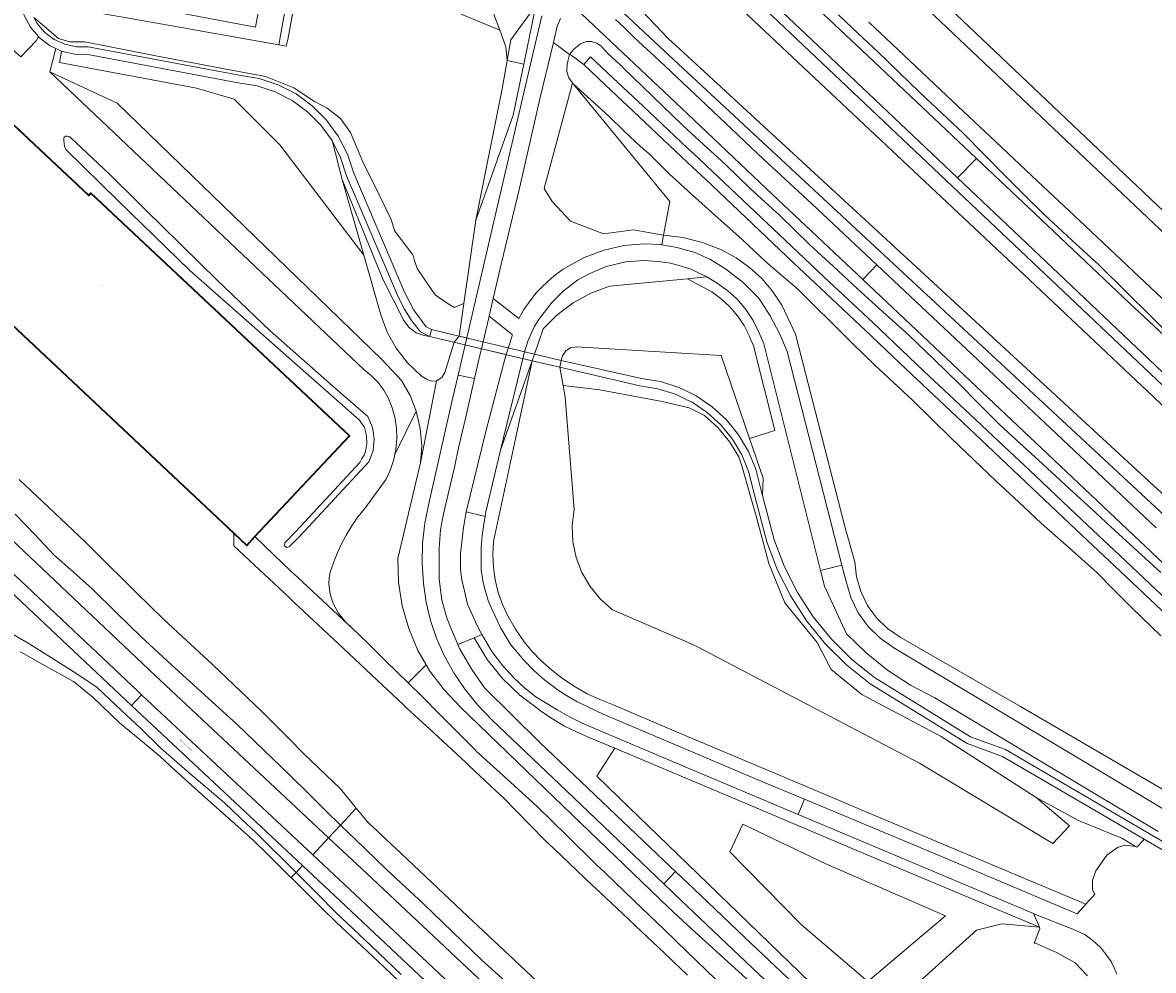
# Model space of a CAD drawing. Header units: metres. Extents: x 73718 to 76933, y 443658 to 446696.
# Tile 153 of 161: x 76283 to 76556, y 445458 to 445687. Entities that reach past the tile are written whole.
import ezdxf
from ezdxf.enums import TextEntityAlignment as Align

# ---------------------------------------------------------------- set-up
doc = ezdxf.new("R2010")
doc.units = ezdxf.units.M
for name, color, linetype, lineweight in [('B-WE-GR-BEPLANTING_CULTUUR_BOSPLANTSOEN-GV', 90, 'Continuous', 18), ('B-WE-KW-KUNSTWERK_DEK-GV', 170, 'Continuous', 18), ('B-WE-OG-BEBOUWING-GV', 7, 'Continuous', 35), ('B-WE-OG-BEBOUWING-T18', 10, 'Continuous', 18), ('B-WE-OG-BEBOUWING_LUIFEL-GV', 7, 'Continuous', 18), ('B-WE-OG-TERREIN_ERF-GV', 7, 'Continuous', 18), ('B-WE-OG-TERREIN_OEVER-GV', 7, 'Continuous', 18), ('B-WE-OG-TOPOGRAFIE-T18', 10, 'Continuous', 18), ('B-WE-OG-WATER-GV', 130, 'Continuous', 18), ('B-WE-OG-WATER_SLOOT-GV', 120, 'Continuous', 18), ('B-WE-OG-WEG-GV', 7, 'Continuous', 18), ('B-WE-VH-GESLOTENVERHARDING_ASFALT-GV', 10, 'Continuous', 18), ('B-WE-VH-ONVERHARD_ZAND-GV', 210, 'Continuous', 18)]:
    doc.layers.add(name, color=color, linetype=linetype, lineweight=lineweight)
doc.styles.add('NLCS-ISO-M200-T18', font='NLCS-ISO.ttf', dxfattribs={"height": 0.36})

msp = doc.modelspace()

# ---------------------------------------------------------------- linework, layer by layer
at = {"layer": 'B-WE-GR-BEPLANTING_CULTUUR_BOSPLANTSOEN-GV', "flags": 128}
for points in [[(76285.202, 445688.516), (76287.678, 445686.418), (76291.208, 445683.425), (76293.882, 445682.605), (76297.571, 445682.575), (76314.681, 445679.237), (76334.294, 445675.481), (76341.18, 445674.229), (76348.065, 445671.517), (76353.073, 445668.178), (76356.096, 445666.593), (76359.349, 445664.041), (76361.743, 445660.671), (76364.733, 445653.57), (76368.678, 445645.603), (76371.536, 445639.831), (76372.447, 445636.853), (76376.809, 445631.159), (76377.35, 445629.482), (76377.89, 445627.805), (76379.571, 445625.348), (76382.209, 445621.492), (76385.333, 445619.304), (76386.895, 445618.436), (76388.123, 445618.931), (76389.174, 445619.355), (76392.056, 445639.536), (76398.41, 445671.223), (76399.643, 445678.055), (76399.348, 445681.374), (76397.854, 445685.418), (76360.584, 445700.937)], [(76347.857, 445689.67), (76346.605, 445683.201), (76346.187, 445681.532), (76344.41, 445681.882), (76316.347, 445686.862), (76294.346, 445690.741)], [(76557.628, 445539.032), (76550.456, 445546), (76546.319, 445550.164), (76542.141, 445554.369), (76535.452, 445560.306), (76528.696, 445566.302), (76523.297, 445571.352), (76517.844, 445576.452), (76512.418, 445581.61), (76506.937, 445586.819), (76502.317, 445591.385), (76497.65, 445595.998), (76493.057, 445600.269), (76488.417, 445604.583), (76483.233, 445609.659), (76477.997, 445614.787), (76473.914, 445618.816), (76469.789, 445622.886), (76466.002, 445626.163), (76462.177, 445629.474), (76456.453, 445634.819), (76449.758, 445640.758), (76444.359, 445645.647), (76443.224, 445646.675), (76438.905, 445650.585), (76433.938, 445655.499), (76431.832, 445657.334), (76428.027, 445660.948), (76424.183, 445664.598), (76419.916, 445668.515), (76415.607, 445672.472), (76438.958, 445644.035), (76437.457, 445635.904), (76442.13, 445635.313), (76446.88, 445634.106), (76451.447, 445632.325), (76454.974, 445630.419), (76458.239, 445628.095), (76461.196, 445625.387), (76463.795, 445622.334), (76465.999, 445618.988), (76469.348, 445611.967), (76481.331, 445565.178), (76483.644, 445556.974), (76484.083, 445553.293), (76485.135, 445549.738), (76486.771, 445546.411), (76488.944, 445543.406), (76491.592, 445540.811), (76494.638, 445538.697), (76523.712, 445522.003), (76565.25, 445497.784)], [(76270.535, 445571.055), (76314.565, 445529.505), (76346.066, 445500), (76356.473, 445490.251), (76359.354, 445493.325), (76355.885, 445496.675), (76351.578, 445500.947), (76347.227, 445505.262), (76347.102, 445505.386), (76340.727, 445511.511), (76334.288, 445517.697), (76329.13, 445522.389), (76323.921, 445527.128), (76317.546, 445532.965), (76311.107, 445538.862), (76305.233, 445544.593), (76299.3, 445550.381), (76294.716, 445554.499), (76290.085, 445558.659), (76285.43, 445563.53), (76280.727, 445568.451)], [(76399.108, 445455.687), (76393.464, 445460.752), (76386.444, 445467.521), (76379.354, 445474.358), (76374.985, 445478.405), (76370.571, 445482.493), (76370.272, 445482.782), (76363.078, 445489.728), (76359.354, 445493.325), (76356.473, 445490.251), (76365.71, 445481.599), (76423.576, 445427.277)]]:
    msp.add_lwpolyline(points, dxfattribs=at)
for points in [[(76234.748, 445684.033), (76236.587, 445680.647), (76243.224, 445683.429), (76254.795, 445686.639), (76257.512, 445683.931), (76258.292, 445683.199), (76267.935, 445691.347), (76282.104, 445678.943), (76285.807, 445682.87), (76286.16, 445683.542), (76286.328, 445683.86), (76284.416, 445686.114), (76282.902, 445688.942), (76282.017, 445692.026), (76281.732, 445696.657), (76280.156, 445696.978), (76274.887, 445697.602), (76271.216, 445697.516), (76267.855, 445697.339), (76265.398, 445696.972), (76262.634, 445696.259), (76253.073, 445692.163), (76245.403, 445688.335), (76243.224, 445687.455)], [(76364.981, 445631.023), (76344.666, 445657.738), (76333.638, 445668.767), (76324.563, 445671.419), (76291.432, 445677.604), (76291.932, 445680.336), (76290.519, 445681.008), (76289.106, 445675.38), (76305.339, 445667.782), (76369.353, 445605.867), (76374.081, 445600.723), (76376.17, 445597.107), (76377.664, 445593.319), (76378.644, 445589.154), (76378.975, 445584.992), (76378.687, 445580.826), (76382.513, 445600.71), (76381.376, 445600.583), (76380.096, 445601.058), (76378.82, 445601.909), (76375.559, 445604.992), (76372.807, 445608.537), (76370.628, 445612.459), (76369.073, 445616.668)], [(76403.643, 445677.227), (76399.643, 445678.055), (76398.41, 445671.223), (76392.056, 445639.536), (76401.092, 445664.909)], [(76415.607, 445672.472), (76415.436, 445672.695), (76414.855, 445670.521), (76408.543, 445647.133), (76410.504, 445643.995), (76414.971, 445639.249), (76422.929, 445636.177), (76430.189, 445637.154), (76437.457, 445635.904), (76438.958, 445644.035)], [(76412.677, 445605.621), (76413.05, 445606.691), (76413.789, 445607.896), (76414.965, 445608.68), (76416.361, 445608.901), (76443.224, 445607.312), (76451.343, 445606.832), (76458.23, 445586.735), (76464.343, 445588.639), (76459.276, 445608.831), (76459.232, 445608.939), (76458.251, 445611.318), (76458.211, 445611.417), (76458.176, 445611.486), (76456.909, 445614.017), (76455.336, 445616.394), (76453.604, 445618.429), (76453.491, 445618.561), (76453.392, 445618.652), (76451.396, 445620.489), (76449.082, 445622.15), (76443.235, 445625.361), (76443.224, 445625.36), (76424.342, 445623.553), (76419.84, 445621.826), (76415.619, 445619.498), (76411.757, 445616.612), (76408.327, 445613.223), (76406.202, 445607.158)], [(76461.364, 445572.97), (76461.524, 445577.121), (76458.23, 445586.735), (76451.343, 445606.832), (76443.224, 445607.312), (76416.361, 445608.901), (76414.965, 445608.68), (76413.789, 445607.896), (76413.05, 445606.691), (76412.677, 445605.621), (76432.085, 445601.234), (76436.692, 445600.49), (76441.143, 445599.086), (76443.224, 445598.077), (76445.343, 445597.05), (76449.203, 445594.426), (76452.642, 445591.269), (76455.586, 445587.647), (76457.973, 445583.637), (76459.753, 445579.322), (76460.888, 445574.794)], [(76527.524, 445500), (76535.55, 445493.168), (76531.54, 445488.873), (76513.099, 445500), (76499.32, 445508.313), (76445.521, 445536.507), (76443.224, 445537.506), (76425.12, 445545.38), (76422.168, 445547.943), (76419.673, 445550.953), (76417.701, 445554.33), (76416.306, 445557.982), (76415.523, 445561.813), (76415.376, 445565.72), (76415.866, 445569.599), (76413.645, 445596.746), (76413.143, 445599.538), (76412.346, 445603.968), (76405.638, 445605.552), (76401.659, 445586.698), (76396.355, 445561.883), (76396.174, 445558.818), (76396.3, 445555.684), (76396.734, 445552.576), (76397.472, 445549.528), (76398.473, 445546.662), (76399.757, 445543.901), (76401.633, 445540.662), (76403.773, 445537.58), (76405.681, 445535.26), (76407.779, 445533.1), (76410.438, 445530.747), (76412.314, 445529.309), (76413.264, 445528.581), (76416.064, 445526.729), (76418.989, 445525.081), (76422.022, 445523.639), (76425.261, 445522.371), (76443.224, 445514.771), (76472.691, 445502.302), (76488.235, 445495.726), (76539.502, 445474.199), (76541.663, 445476.609), (76541.162, 445477.649), (76541.162, 445479.953), (76541.93, 445482.256), (76544.609, 445486.057), (76547.2, 445487.947), (76548.937, 445488.496), (76551.529, 445488.112), (76548.403, 445490.064), (76537.766, 445494.465)], [(76413.645, 445596.746), (76415.866, 445569.599), (76415.376, 445565.72), (76415.523, 445561.813), (76416.306, 445557.982), (76417.701, 445554.33), (76419.673, 445550.953), (76422.168, 445547.943), (76425.12, 445545.38), (76443.224, 445537.506), (76445.521, 445536.507), (76499.32, 445508.313), (76513.099, 445500), (76531.54, 445488.873), (76535.55, 445493.168), (76527.524, 445500), (76504.563, 445514.7), (76485.394, 445524.855), (76477.947, 445530.947), (76474.563, 445537.467), (76466.76, 445547.052), (76462.912, 445556.529), (76460.008, 445567.378), (76456.356, 445580.152), (76455.608, 445582.289), (76453.47, 445585.888), (76450.548, 445589.415), (76447.306, 445592.266), (76443.636, 445594.118), (76437.08, 445595.686), (76422.009, 445598.501), (76413.143, 445599.538)], [(76362.436, 445540.654), (76363.576, 445539.594), (76366.51, 445536.723), (76370.262, 445533.052), (76375.717, 445527.713), (76380.069, 445532.065), (76378.071, 445535.532), (76375.837, 445540.821), (76374.268, 445546.343), (76373.389, 445552.017), (76373.213, 445557.755), (76378.687, 445580.826), (76378.975, 445584.992), (76378.644, 445589.154), (76377.664, 445593.319), (76372.483, 445582.91), (76372.232, 445581.653), (76371.447, 445579.214), (76370.391, 445576.88), (76365.241, 445569.797), (76363.57, 445567.782), (76362.046, 445565.653), (76360.676, 445563.422), (76359.47, 445561.098), (76358.051, 445557.817), (76356.87, 445554.444), (76356.567, 445553.037), (76356.519, 445551.599), (76356.88, 445549.109), (76357.679, 445546.722), (76358.887, 445544.514), (76360.467, 445542.554)], [(76528.305, 445468.618), (76484.76, 445486.934), (76459.269, 445497.697), (76443.224, 445504.471), (76425.684, 445511.876), (76421.339, 445505.14), (76426.649, 445500), (76443.224, 445483.957), (76482.782, 445445.667), (76492.611, 445441.037), (76494.37, 445447.089), (76499.903, 445455.987), (76513.124, 445467.917), (76519.24, 445469.501)], [(76476.82, 445483.856), (76456.577, 445493.559), (76453.449, 445486.843), (76470.711, 445469.282), (76486.794, 445455.515), (76505.616, 445471.37)], [(76476.82, 445483.856), (76505.616, 445471.37), (76486.794, 445455.515), (76470.711, 445469.282), (76453.449, 445486.843), (76456.577, 445493.559)]]:
    msp.add_lwpolyline(points, close=True, dxfattribs=at)
at = {"layer": 'B-WE-KW-KUNSTWERK_DEK-GV', "flags": 128}
msp.add_lwpolyline([(76380.974, 445611.375), (76393.823, 445608.341), (76399.52, 445606.996), (76405.638, 445605.552), (76412.346, 445603.968), (76412.677, 445605.621), (76406.202, 445607.158), (76404.211, 445607.631), (76388.048, 445611.469), (76387.297, 445611.647), (76381.32, 445613.066)], close=True, dxfattribs=at)
at = {"layer": 'B-WE-OG-BEBOUWING-GV', "flags": 128}
msp.add_lwpolyline([(76237.218, 445662.298), (76257.293, 445643.465), (76258.367, 445644.61), (76279.268, 445625.003), (76274.174, 445619.572), (76275.795, 445618.051), (76333.577, 445563.845), (76336.694, 445560.921), (76338.675, 445563.033), (76361.541, 445587.407), (76299.02, 445646.058), (76298.488, 445645.491), (76277.587, 445665.098), (76273.057, 445669.348), (76258.292, 445683.199), (76257.512, 445683.931), (76252.171, 445678.238), (76247.217, 445672.957)], close=True, dxfattribs=at)
at = {"layer": 'B-WE-OG-BEBOUWING_LUIFEL-GV', "flags": 128}
msp.add_lwpolyline([(76344.131, 445714.625), (76300.94, 445722.78), (76295.569, 445694.335), (76338.76, 445686.18)], close=True, dxfattribs=at)
at = {"layer": 'B-WE-OG-TERREIN_ERF-GV', "flags": 128}
msp.add_lwpolyline([(76293.837, 445715.894), (76293.51, 445713.59), (76292.013, 445705.937), (76289.886, 445695.065), (76290.027, 445694.675), (76290.935, 445694.491), (76293.782, 445693.913), (76293.178, 445690.936), (76294.346, 445690.741), (76316.347, 445686.862), (76344.41, 445681.882), (76347.573, 445699.527), (76351.504, 445721.08), (76318.997, 445726.83), (76297.461, 445730.782), (76295.985, 445730.888), (76295.777, 445730.441), (76294.002, 445723.988), (76294.203, 445723.95), (76294.765, 445723.843), (76293.569, 445715.933)], close=True, dxfattribs=at)
at = {"layer": 'B-WE-OG-TERREIN_OEVER-GV', "flags": 128}
for points in [[(76479.733, 445689.108), (76484.522, 445684.61), (76489.263, 445680.157), (76494.386, 445675.201), (76499.457, 445670.295), (76504.704, 445665.381), (76509.899, 445660.516), (76514.896, 445655.435), (76519.844, 445650.405), (76524.716, 445645.574), (76529.54, 445640.792), (76536.12, 445634.712), (76542.635, 445628.692), (76549.09, 445622.362), (76555.48, 445616.095), (76560.936, 445610.556)], [(76564.541, 445614.384), (76552.372, 445625.846), (76539.335, 445638.125), (76527.87, 445648.923), (76517.745, 445658.459), (76507.38, 445668.222), (76497.011, 445677.988), (76487.088, 445687.334)], [(76557.618, 445554.36), (76550.239, 445561.109), (76546.496, 445564.531), (76540.961, 445569.632), (76535.481, 445574.681), (76528.118, 445581.448), (76520.756, 445588.215), (76518.563, 445590.231), (76513.752, 445595.079), (76508.989, 445599.878), (76502.839, 445605.811), (76496.75, 445611.685), (76490.456, 445617.364), (76484.224, 445622.987), (76478.499, 445628.278), (76472.831, 445633.516), (76469.177, 445637.097), (76465.56, 445640.643), (76458.379, 445647.176), (76452.26, 445653.08), (76447.087, 445657.819), (76443.224, 445661.357), (76441.965, 445662.51), (76434.788, 445669.473), (76427.611, 445676.437), (76427.495, 445676.549), (76424.111, 445679.644), (76422.355, 445681.569), (76421.33, 445682.299), (76420.008, 445682.668), (76418.801, 445682.693), (76417.344, 445682.092), (76415.76, 445680.868), (76414.779, 445679.592), (76418.135, 445677.099), (76419.786, 445679.014), (76425.217, 445673.896), (76432.494, 445667.039), (76443.224, 445656.928), (76444.825, 445655.419), (76466.869, 445634.648), (76476.208, 445625.847), (76487.988, 445614.746), (76500.314, 445603.132), (76511.451, 445592.637), (76518.587, 445585.913), (76525.864, 445579.056), (76538.564, 445567.088), (76547.732, 445558.449), (76555.009, 445551.591), (76564.647, 445542.51)], [(76560.814, 445542.405), (76549.28, 445553.298), (76538.474, 445563.505), (76526.535, 445574.78), (76515.664, 445585.047), (76505.445, 445594.698), (76496.116, 445603.509), (76486.237, 445612.839), (76476.74, 445621.809), (76468.891, 445629.222), (76449.081, 445647.931), (76447.72, 445649.213), (76443.224, 445653.451), (76431.435, 445664.563), (76423.363, 445672.172), (76418.135, 445677.099), (76414.779, 445679.592), (76414.743, 445679.545), (76414.297, 445677.906), (76414.104, 445677.197), (76414.095, 445675.442), (76414.527, 445673.876), (76415.436, 445672.695), (76415.607, 445672.472), (76419.916, 445668.515), (76424.183, 445664.598), (76428.027, 445660.948), (76431.832, 445657.334), (76433.938, 445655.499), (76438.905, 445650.585), (76443.224, 445646.675), (76444.359, 445645.647), (76449.758, 445640.758), (76456.453, 445634.819), (76462.177, 445629.474), (76466.002, 445626.163), (76469.789, 445622.886), (76473.914, 445618.816), (76477.997, 445614.787), (76483.233, 445609.659), (76488.417, 445604.583), (76493.057, 445600.269), (76497.65, 445595.998), (76502.317, 445591.385), (76506.937, 445586.819), (76512.418, 445581.61), (76517.844, 445576.452), (76523.297, 445571.352), (76528.696, 445566.302), (76535.452, 445560.306), (76542.141, 445554.369), (76546.319, 445550.164), (76550.456, 445546), (76557.628, 445539.032)], [(76280.727, 445568.451), (76285.43, 445563.53), (76290.085, 445558.659), (76294.716, 445554.499), (76299.3, 445550.381), (76305.233, 445544.593), (76311.107, 445538.862), (76317.546, 445532.965), (76323.921, 445527.128), (76329.13, 445522.389), (76334.288, 445517.697), (76340.727, 445511.511), (76347.102, 445505.386), (76347.227, 445505.262), (76351.578, 445500.947), (76355.885, 445496.675), (76359.354, 445493.325), (76363.154, 445497.38), (76359.326, 445502.065), (76355.861, 445505.399), (76350.234, 445510.813), (76347.227, 445513.841), (76345.164, 445515.918), (76340.176, 445520.94), (76333.665, 445527.146), (76328.397, 445532.168), (76322.112, 445537.938), (76316.617, 445542.983), (76310.058, 445549.471), (76299.789, 445559.628), (76297.605, 445561.789), (76290.305, 445568.689), (76281.644, 445576.874)], [(76454.765, 445451.477), (76447.574, 445458.426), (76443.224, 445462.631), (76440.384, 445465.376), (76437.583, 445468.083), (76430.366, 445475.005), (76423.148, 445481.927), (76421.169, 445483.825), (76414.03, 445490.819), (76406.963, 445497.743), (76399.572, 445504.479), (76392.181, 445511.215), (76391.797, 445511.565), (76384.749, 445518.659), (76377.701, 445525.753), (76377.015, 445526.443), (76375.717, 445527.713), (76370.262, 445533.052), (76366.51, 445536.723), (76363.576, 445539.594), (76362.436, 445540.654), (76356.253, 445546.404), (76348.929, 445553.213), (76347.227, 445554.796), (76347.162, 445554.856), (76343.207, 445558.667), (76338.675, 445563.033), (76336.694, 445560.921), (76333.577, 445563.845), (76333.529, 445561.103), (76333.563, 445560.823), (76339.765, 445555), (76345.528, 445549.59), (76347.227, 445547.995), (76348.071, 445547.202), (76352.828, 445542.747), (76359.988, 445536.041), (76366.953, 445529.518), (76374.557, 445522.396), (76375.405, 445521.602), (76381.904, 445515.586), (76389.617, 445508.445), (76390.442, 445507.682), (76396.9, 445501.628), (76398.637, 445500), (76405.309, 445493.21), (76408.752, 445489.706), (76410.959, 445487.6), (76420.174, 445478.809), (76420.971, 445478.048), (76427.498, 445471.94), (76432.098, 445467.635), (76437.571, 445462.423), (76443.224, 445457.04)], [(76282.006, 445535.227), (76286.129, 445532.851), (76288.097, 445531.763), (76294.804, 445528.056), (76299.474, 445524.214), (76305.963, 445517.998), (76310.469, 445514.324), (76315.779, 445509.909), (76319.194, 445506.657), (76325.777, 445500.779), (76333.789, 445493.623), (76338.423, 445489.485), (76341.829, 445486.116), (76343.677, 445484.288), (76347.227, 445480.776), (76347.382, 445480.622), (76348.601, 445481.854), (76347.227, 445483.229), (76344.906, 445485.55), (76343.078, 445487.378), (76338.97, 445491.486), (76335.111, 445495.104), (76331.291, 445498.685), (76327.094, 445502.254), (76322.94, 445505.788), (76315.932, 445511.931), (76311.037, 445516.731), (76305.182, 445522.106), (76300.478, 445526.617), (76294.719, 445530.457), (76289.268, 445533.882), (76283.872, 445537.272), (76278.132, 445540.601)], [(76412.572, 445450.12), (76402.658, 445459.457), (76390.041, 445471.34), (76378.536, 445482.176), (76373.854, 445486.585), (76370.333, 445489.901), (76366.803, 445493.21), (76366.557, 445493.44), (76365.768, 445494.18), (76363.154, 445497.38), (76359.354, 445493.325), (76363.078, 445489.728), (76370.272, 445482.782), (76370.571, 445482.493), (76374.985, 445478.405), (76379.354, 445474.358), (76386.444, 445467.521), (76393.464, 445460.752), (76399.108, 445455.687)], [(76374.005, 445457.218), (76366.762, 445464.112), (76359.518, 445471.007), (76358.071, 445472.384), (76353.923, 445476.532), (76349.816, 445480.639), (76348.601, 445481.854), (76347.382, 445480.622), (76352.732, 445475.329), (76355.976, 445472.12), (76356.987, 445471.138), (76358.397, 445469.813), (76365.685, 445462.967), (76369.896, 445459.011), (76377.091, 445452.132)]]:
    msp.add_lwpolyline(points, dxfattribs=at)
at = {"layer": 'B-WE-OG-WATER-GV', "flags": 128}
msp.add_lwpolyline([(76345.793, 445560.837), (76346.347, 445560.39), (76347.009, 445560.652), (76348.885, 445562.535), (76349.582, 445563.234), (76366.168, 445581.115), (76367.204, 445583.77), (76367.328, 445584.888), (76367.517, 445586.603), (76367.318, 445587.902), (76367.085, 445589.42), (76365.937, 445592.028), (76358.796, 445598.227), (76342.312, 445612.733), (76329.608, 445624.922), (76312.115, 445642.071), (76310.441, 445643.777), (76303.621, 445650.52), (76293.927, 445659.663), (76293.305, 445659.841), (76292.96, 445659.826), (76292.586, 445659.591), (76292.448, 445659.286), (76292.451, 445658.706), (76292.524, 445658.042), (76292.668, 445657.413), (76292.937, 445656.561), (76305.589, 445644.191), (76322.936, 445627.368), (76363.972, 445591.204), (76365.122, 445589.403), (76365.646, 445587.505), (76365.724, 445585.538), (76365.354, 445583.603), (76365.045, 445582.72), (76364.536, 445581.934), (76364.001, 445580.985), (76348.514, 445564.288), (76345.91, 445561.539)], close=True, dxfattribs=at)
at = {"layer": 'B-WE-OG-WATER_SLOOT-GV', "flags": 128}
for points in [[(76564.647, 445542.51), (76555.009, 445551.591), (76547.732, 445558.449), (76538.564, 445567.088), (76525.864, 445579.056), (76518.587, 445585.913), (76511.451, 445592.637), (76500.314, 445603.132), (76487.988, 445614.746), (76476.208, 445625.847), (76466.869, 445634.648), (76444.825, 445655.419), (76443.224, 445656.928), (76432.494, 445667.039), (76425.217, 445673.896), (76419.786, 445679.014), (76418.135, 445677.099), (76423.363, 445672.172), (76431.435, 445664.563), (76443.224, 445653.451), (76447.72, 445649.213), (76449.081, 445647.931), (76468.891, 445629.222), (76476.74, 445621.809), (76486.237, 445612.839), (76496.116, 445603.509), (76505.445, 445594.698), (76515.664, 445585.047), (76526.535, 445574.78), (76538.474, 445563.505), (76549.28, 445553.298), (76560.814, 445542.405)], [(76443.224, 445457.04), (76437.571, 445462.423), (76432.098, 445467.635), (76427.498, 445471.94), (76420.971, 445478.048), (76420.174, 445478.809), (76410.959, 445487.6), (76408.752, 445489.706), (76405.309, 445493.21), (76398.637, 445500), (76396.9, 445501.628), (76390.442, 445507.682), (76389.617, 445508.445), (76381.904, 445515.586), (76375.405, 445521.602), (76374.557, 445522.396), (76366.953, 445529.518), (76359.988, 445536.041), (76352.828, 445542.747), (76348.071, 445547.202), (76347.227, 445547.995), (76345.528, 445549.59), (76339.765, 445555), (76333.563, 445560.823), (76333.529, 445561.103), (76333.577, 445563.845), (76275.795, 445618.051)], [(76281.644, 445576.874), (76290.305, 445568.689), (76297.605, 445561.789), (76299.789, 445559.628), (76310.058, 445549.471), (76316.617, 445542.983), (76322.112, 445537.938), (76328.397, 445532.168), (76333.665, 445527.146), (76340.176, 445520.94), (76345.164, 445515.918), (76347.227, 445513.841), (76350.234, 445510.813), (76355.861, 445505.399), (76359.326, 445502.065), (76363.154, 445497.38), (76365.768, 445494.18), (76366.557, 445493.44), (76366.803, 445493.21), (76370.333, 445489.901), (76373.854, 445486.585), (76378.536, 445482.176), (76390.041, 445471.34), (76402.658, 445459.457), (76412.572, 445450.12)], [(76377.091, 445452.132), (76369.896, 445459.011), (76365.685, 445462.967), (76358.397, 445469.813), (76356.987, 445471.138), (76355.976, 445472.12), (76352.732, 445475.329), (76347.382, 445480.622), (76347.227, 445480.776), (76343.677, 445484.288), (76341.829, 445486.116), (76338.423, 445489.485), (76333.789, 445493.623), (76325.777, 445500.779), (76319.194, 445506.657), (76315.779, 445509.909), (76310.469, 445514.324), (76305.963, 445517.998), (76299.474, 445524.214), (76294.804, 445528.056), (76288.097, 445531.763), (76286.129, 445532.851), (76282.006, 445535.227)]]:
    msp.add_lwpolyline(points, dxfattribs=at)
at = {"layer": 'B-WE-OG-WEG-GV', "flags": 128}
for points in [[(76624.038, 445537.185), (76444.248, 445707.331), (76443.224, 445708.089), (76441.9, 445709.068), (76439.204, 445710.191), (76436.318, 445710.636), (76433.409, 445710.375), (76430.647, 445709.426), (76428.194, 445707.842), (76426.192, 445705.716), (76424.757, 445703.172), (76423.974, 445700.359), (76423.888, 445697.44), (76424.504, 445694.585), (76425.786, 445691.962), (76427.66, 445689.722), (76436.445, 445681.485), (76443.224, 445675.189), (76568.823, 445558.53)], [(76568.823, 445558.53), (76443.224, 445675.189), (76436.445, 445681.485), (76427.66, 445689.722), (76425.786, 445691.962), (76424.504, 445694.585), (76423.888, 445697.44), (76423.974, 445700.359), (76424.757, 445703.172), (76426.192, 445705.716), (76428.194, 445707.842), (76430.647, 445709.426), (76433.409, 445710.375), (76436.318, 445710.636), (76439.204, 445710.191), (76441.9, 445709.068), (76443.224, 445708.089), (76444.248, 445707.331), (76624.038, 445537.185)], [(76620.726, 445535.576), (76527.244, 445623.815), (76443.224, 445702.83), (76442.812, 445703.217), (76441.173, 445705.147), (76439.042, 445706.514), (76436.603, 445707.197), (76434.072, 445707.137), (76431.669, 445706.338), (76429.605, 445704.871), (76428.061, 445702.864), (76427.172, 445700.493), (76427.015, 445697.966), (76427.605, 445695.504), (76428.89, 445693.322), (76430.758, 445691.612), (76438.589, 445683.375), (76443.224, 445679.106), (76571.16, 445561.261)], [(76571.16, 445561.261), (76443.224, 445679.106), (76438.589, 445683.375), (76430.758, 445691.612), (76428.89, 445693.322), (76427.605, 445695.504), (76427.015, 445697.966), (76427.172, 445700.493), (76428.061, 445702.864), (76429.605, 445704.871), (76431.669, 445706.338), (76434.072, 445707.137), (76436.603, 445707.197), (76439.042, 445706.514), (76441.173, 445705.147), (76442.812, 445703.217), (76443.224, 445702.83), (76527.244, 445623.815), (76620.726, 445535.576)], [(76460.031, 445704.47), (76486.821, 445679.233), (76513.06, 445654.405), (76527.171, 445641.098), (76537.816, 445631.059), (76550.1, 445619.475), (76560.758, 445609.423)], [(76360.584, 445700.937), (76397.854, 445685.418), (76396.36, 445689.461)], [(76347.573, 445699.527), (76344.41, 445681.882), (76346.187, 445681.532), (76346.605, 445683.201), (76347.857, 445689.67)], [(76614.222, 445549.554), (76520.49, 445638.353), (76508.517, 445649.699), (76476.16, 445680.362), (76459.147, 445696.484)], [(76396.36, 445689.461), (76397.854, 445685.418), (76399.348, 445681.374), (76399.643, 445678.055), (76400.546, 445683.054), (76406.566, 445691.341), (76403.643, 445677.227), (76401.092, 445664.909), (76392.056, 445639.536), (76389.174, 445619.355), (76388.048, 445611.469), (76389.857, 445611.039), (76397.188, 445642.663), (76404.959, 445675.822), (76407.975, 445688.873)], [(76567.275, 445548.097), (76525.975, 445587.07), (76485.607, 445625.17), (76462.277, 445647.19), (76443.224, 445665.175), (76416.216, 445690.668)], [(76412.554, 445688.21), (76411.717, 445686.386), (76410.858, 445682.447), (76414.743, 445679.545), (76414.779, 445679.592), (76415.76, 445680.868), (76417.344, 445682.092), (76418.801, 445682.693), (76420.008, 445682.668), (76421.33, 445682.299), (76422.355, 445681.569), (76424.111, 445679.644), (76427.495, 445676.549), (76427.611, 445676.437), (76434.788, 445669.473), (76441.965, 445662.51), (76443.224, 445661.357), (76447.087, 445657.819), (76452.26, 445653.08), (76458.379, 445647.176), (76465.56, 445640.643), (76469.177, 445637.097), (76472.831, 445633.516), (76478.499, 445628.278), (76484.224, 445622.987), (76490.456, 445617.364), (76496.75, 445611.685), (76502.839, 445605.811), (76508.989, 445599.878), (76513.752, 445595.079), (76518.563, 445590.231), (76520.756, 445588.215), (76528.118, 445581.448), (76535.481, 445574.681), (76540.961, 445569.632), (76546.496, 445564.531), (76550.239, 445561.109), (76557.618, 445554.36)], [(76425.785, 445687.996), (76427.983, 445685.949), (76430.336, 445683.688), (76436.44, 445678.015), (76446.382, 445668.633), (76461.626, 445654.269), (76473.307, 445643.482), (76488.976, 445628.731), (76529.593, 445590.496), (76556.502, 445565.134)], [(76560.936, 445610.556), (76555.48, 445616.095), (76549.09, 445622.362), (76542.635, 445628.692), (76536.12, 445634.712), (76529.54, 445640.792), (76524.716, 445645.574), (76519.844, 445650.405), (76514.896, 445655.435), (76509.899, 445660.516), (76504.704, 445665.381), (76499.457, 445670.295), (76494.386, 445675.201), (76489.263, 445680.157), (76484.522, 445684.61), (76479.733, 445689.108)], [(76277.587, 445665.098), (76298.488, 445645.491), (76299.02, 445646.058), (76361.541, 445587.407), (76338.675, 445563.033), (76343.207, 445558.667), (76347.162, 445554.856), (76347.227, 445554.796), (76348.929, 445553.213), (76356.253, 445546.404), (76362.436, 445540.654), (76360.467, 445542.554), (76358.887, 445544.514), (76357.679, 445546.722), (76356.88, 445549.109), (76356.519, 445551.599), (76356.567, 445553.037), (76356.87, 445554.444), (76358.051, 445557.817), (76359.47, 445561.098), (76360.676, 445563.422), (76362.046, 445565.653), (76363.57, 445567.782), (76365.241, 445569.797), (76370.391, 445576.88), (76371.447, 445579.214), (76372.232, 445581.653), (76372.483, 445582.91), (76372.734, 445584.166), (76372.945, 445586.719), (76372.864, 445589.314), (76372.489, 445591.881), (76371.867, 445594.179), (76370.963, 445596.381), (76369.83, 445598.389), (76368.457, 445600.239), (76366.865, 445601.906), (76365.078, 445603.36), (76289.106, 445675.38), (76290.519, 445681.008), (76289.035, 445681.713), (76286.491, 445683.668), (76286.328, 445683.86), (76286.16, 445683.542), (76285.807, 445682.87), (76282.104, 445678.943)], [(76565.25, 445497.784), (76523.712, 445522.003), (76494.638, 445538.697), (76491.592, 445540.811), (76488.944, 445543.406), (76486.771, 445546.411), (76485.135, 445549.738), (76484.083, 445553.293), (76483.644, 445556.974), (76481.331, 445565.178), (76469.348, 445611.967), (76465.999, 445618.988), (76463.795, 445622.334), (76461.196, 445625.387), (76458.239, 445628.095), (76454.974, 445630.419), (76451.447, 445632.325), (76446.88, 445634.106), (76442.13, 445635.313), (76437.457, 445635.904), (76437.025, 445633.56), (76440.713, 445632.903), (76443.224, 445632.208), (76444.854, 445631.756), (76446.413, 445631.068), (76448.786, 445630.021), (76452.426, 445627.735), (76456.671, 445624.435), (76460.482, 445620.642), (76463.203, 445616.397), (76465.519, 445611.917), (76465.998, 445610.818), (76467.323, 445607.777), (76480.557, 445556.11), (76481.556, 445552.211), (76482.714, 445548.311), (76484.512, 445544.653), (76486.896, 445541.348), (76489.8, 445538.489), (76493.142, 445536.156), (76553.58, 445500), (76558.701, 445496.936)], [(76556.986, 445491.785), (76555.773, 445492.5), (76543.236, 445500), (76503.01, 445524.065), (76497.135, 445527.15), (76491.58, 445530.781), (76486.396, 445534.925), (76481.63, 445539.544), (76476.353, 445551.048), (76475.395, 445554.867), (76461.657, 445609.615), (76460.486, 445612.454), (76459.077, 445615.271), (76457.338, 445617.899), (76455.296, 445620.298), (76452.977, 445622.431), (76450.418, 445624.269), (76447.902, 445625.807), (76443.235, 445625.361), (76449.082, 445622.15), (76451.396, 445620.489), (76453.392, 445618.652), (76453.491, 445618.561), (76453.604, 445618.429), (76455.336, 445616.394), (76456.909, 445614.017), (76458.176, 445611.486), (76458.211, 445611.417), (76458.251, 445611.318), (76459.232, 445608.939), (76459.276, 445608.831), (76464.343, 445588.639), (76458.23, 445586.735), (76461.524, 445577.121), (76461.364, 445572.97), (76464.158, 445562.249), (76466.639, 445555.725), (76469.799, 445549.502), (76473.604, 445543.651), (76478.009, 445538.239), (76480.707, 445535.565), (76482.966, 445533.325), (76488.418, 445528.967), (76511.66, 445514.677), (76520.129, 445511.592), (76539.948, 445500), (76574.927, 445479.541)], [(76494.91, 445424.71), (76443.224, 445473.68), (76441.625, 445475.195), (76437.496, 445479.135), (76415.63, 445500), (76395.96, 445518.771), (76392.545, 445522.283), (76389.457, 445526.086), (76386.72, 445530.148), (76384.357, 445534.438), (76382.563, 445538.515), (76381.138, 445542.737), (76380.065, 445547.178), (76379.38, 445551.696), (76379.071, 445556.564), (76379.187, 445561.44), (76379.725, 445566.287), (76380.682, 445571.069), (76386.442, 445596.305), (76387.782, 445602.085), (76389.471, 445609.369), (76389.857, 445611.039), (76388.048, 445611.469), (76386.82, 445609.995), (76386.797, 445610), (76384.563, 445602.657), (76383.876, 445601.479), (76382.732, 445600.734), (76382.513, 445600.71), (76378.687, 445580.826), (76373.213, 445557.755), (76373.389, 445552.017), (76374.268, 445546.343), (76375.837, 445540.821), (76378.071, 445535.532), (76380.069, 445532.065), (76380.938, 445530.558), (76384.394, 445525.973), (76388.387, 445521.847), (76411.023, 445500), (76438.52, 445473.46), (76443.224, 445469.177), (76478.516, 445437.044)], [(76278.132, 445540.601), (76283.872, 445537.272), (76289.268, 445533.882), (76294.719, 445530.457), (76300.478, 445526.617), (76305.182, 445522.106), (76311.037, 445516.731), (76315.932, 445511.931), (76322.94, 445505.788), (76327.094, 445502.254), (76331.291, 445498.685), (76335.111, 445495.104), (76338.97, 445491.486), (76343.078, 445487.378), (76344.906, 445485.55), (76347.227, 445483.229), (76348.601, 445481.854), (76350.19, 445483.549), (76332.599, 445500), (76308.833, 445522.225), (76307.47, 445523.5), (76264.061, 445564.336)], [(76482.782, 445445.667), (76443.224, 445483.957), (76426.649, 445500), (76421.339, 445505.14), (76425.684, 445511.876), (76419.591, 445514.449), (76416.539, 445515.742), (76413.508, 445517.267), (76410.582, 445518.984), (76407.774, 445520.89), (76407.395, 445521.185), (76407.179, 445521.376), (76402.687, 445524.699), (76398.468, 445528.767), (76394.811, 445533.349), (76391.663, 445538.56), (76387.748, 445536.963), (76388.148, 445536.02), (76391.058, 445530.924), (76394.189, 445526.515), (76407.497, 445513.266), (76439.21, 445483.168), (76440.31, 445482.119), (76446.344, 445476.365), (76457.108, 445466.193), (76471.757, 445452.267)], [(76478.516, 445437.044), (76443.224, 445469.177), (76438.52, 445473.46), (76411.023, 445500), (76388.387, 445521.847), (76384.394, 445525.973), (76380.938, 445530.558), (76380.069, 445532.065), (76375.717, 445527.713), (76377.015, 445526.443), (76377.701, 445525.753), (76384.749, 445518.659), (76391.797, 445511.565), (76392.181, 445511.215), (76399.572, 445504.479), (76406.963, 445497.743), (76414.03, 445490.819), (76421.169, 445483.825), (76423.148, 445481.927), (76430.366, 445475.005), (76437.583, 445468.083), (76440.384, 445465.376), (76443.224, 445462.631), (76447.574, 445458.426), (76454.765, 445451.477)], [(76423.576, 445427.277), (76365.71, 445481.599), (76356.473, 445490.251), (76352.628, 445486.15), (76361.607, 445477.753), (76419.417, 445423.352)], [(76416.654, 445421.086), (76359.282, 445475.047), (76350.19, 445483.549), (76348.601, 445481.854), (76349.816, 445480.639), (76353.923, 445476.532), (76358.071, 445472.384), (76359.518, 445471.007), (76366.762, 445464.112), (76374.005, 445457.218)], [(76547, 445457.308), (76546.396, 445458.828), (76545.655, 445460.366), (76544.301, 445462.243), (76543.314, 445463.534), (76541.894, 445464.885), (76540.641, 445465.864), (76539.24, 445466.846), (76535.986, 445468.309), (76528.129, 445471.405), (76526.887, 445471.927), (76528.305, 445468.618), (76528.379, 445468.241), (76527.055, 445464.817), (76527.361, 445464.793), (76532.46, 445462.549), (76536.96, 445460.058), (76539.904, 445456.858)]]:
    msp.add_lwpolyline(points, dxfattribs=at)
for points in [[(76406.566, 445691.341), (76400.546, 445683.054), (76399.643, 445678.055), (76403.643, 445677.227)], [(76381.32, 445613.066), (76387.297, 445611.647), (76388.048, 445611.469), (76389.174, 445619.355), (76388.123, 445618.931), (76386.895, 445618.436), (76385.333, 445619.304), (76382.209, 445621.492), (76379.571, 445625.348), (76377.89, 445627.805), (76377.35, 445629.482), (76376.809, 445631.159), (76372.447, 445636.853), (76371.536, 445639.831), (76368.678, 445645.603), (76364.733, 445653.57), (76361.743, 445660.671), (76359.349, 445664.041), (76356.096, 445666.593), (76353.073, 445668.178), (76348.065, 445671.517), (76341.18, 445674.229), (76334.294, 445675.481), (76314.681, 445679.237), (76297.571, 445682.575), (76293.882, 445682.605), (76291.208, 445683.425), (76287.678, 445686.418), (76285.202, 445688.516), (76286.016, 445687.032), (76287.251, 445685.609), (76287.877, 445684.888), (76290.151, 445683.186), (76292.732, 445682.005), (76295.506, 445681.397), (76298.346, 445681.39), (76334.888, 445674.538), (76339.679, 445673.747), (76344.29, 445672.222), (76348.608, 445670.001), (76352.53, 445667.136), (76355.96, 445663.699), (76358.816, 445659.771), (76361.028, 445655.447), (76362.543, 445650.833), (76374.808, 445622.096), (76377.097, 445617.717), (76380.042, 445613.749)], [(76437.025, 445633.56), (76437.457, 445635.904), (76430.189, 445637.154), (76422.929, 445636.177), (76414.971, 445639.249), (76410.504, 445643.995), (76408.543, 445647.133), (76414.855, 445670.521), (76415.436, 445672.695), (76414.527, 445673.876), (76414.095, 445675.442), (76414.104, 445677.197), (76414.297, 445677.906), (76414.743, 445679.545), (76410.858, 445682.447), (76407.574, 445669.134), (76402.589, 445647.204), (76398.206, 445628.892), (76396.279, 445620.561), (76402.475, 445615.768), (76403.644, 445617.939), (76406.595, 445621.884), (76408.004, 445623.34), (76409.485, 445624.722), (76411.035, 445626.028), (76412.64, 445627.247), (76413.191, 445627.639), (76413.737, 445628.018), (76418.263, 445630.452), (76421.943, 445631.864), (76423.062, 445632.293), (76427.877, 445633.354), (76432.79, 445633.757), (76436.781, 445633.603)], [(76359.769, 445649.308), (76357.296, 445658.732), (76354.6, 445662.46), (76351.356, 445665.721), (76347.642, 445668.436), (76343.55, 445670.539), (76339.18, 445671.976), (76334.639, 445672.715), (76298.262, 445679.536), (76295.054, 445679.599), (76291.932, 445680.336), (76291.432, 445677.604), (76324.563, 445671.419), (76333.638, 445668.767), (76344.666, 445657.738), (76364.981, 445631.023)], [(76289.106, 445675.38), (76365.078, 445603.36), (76366.865, 445601.906), (76368.457, 445600.239), (76369.83, 445598.389), (76370.963, 445596.381), (76371.867, 445594.179), (76372.489, 445591.881), (76372.864, 445589.314), (76372.945, 445586.719), (76372.734, 445584.166), (76372.483, 445582.91), (76377.664, 445593.319), (76376.17, 445597.107), (76374.081, 445600.723), (76369.353, 445605.867), (76305.339, 445667.782)], [(76345.793, 445560.837), (76345.91, 445561.539), (76348.514, 445564.288), (76364.001, 445580.985), (76364.536, 445581.934), (76365.045, 445582.72), (76365.354, 445583.603), (76365.724, 445585.538), (76365.646, 445587.505), (76365.122, 445589.403), (76363.972, 445591.204), (76322.936, 445627.368), (76305.589, 445644.191), (76292.937, 445656.561), (76292.668, 445657.413), (76292.524, 445658.042), (76292.451, 445658.706), (76292.448, 445659.286), (76292.586, 445659.591), (76292.96, 445659.826), (76293.305, 445659.841), (76293.927, 445659.663), (76303.621, 445650.52), (76310.441, 445643.777), (76312.115, 445642.071), (76329.608, 445624.922), (76342.312, 445612.733), (76358.796, 445598.227), (76365.937, 445592.028), (76367.085, 445589.42), (76367.318, 445587.902), (76367.517, 445586.603), (76367.328, 445584.888), (76367.204, 445583.77), (76366.168, 445581.115), (76349.582, 445563.234), (76348.885, 445562.535), (76347.009, 445560.652), (76346.347, 445560.39)], [(76357.296, 445658.732), (76359.769, 445649.308), (76369.592, 445625.261), (76374.68, 445615.272), (76375.912, 445613.565), (76377.602, 445612.31), (76379.592, 445611.624), (76380.974, 445611.375), (76378.656, 445612.542), (76376.505, 445615.287), (76374.653, 445618.242), (76373.118, 445621.374), (76360.792, 445650.253), (76359.376, 445654.63)], [(76381.32, 445613.066), (76380.974, 445611.375), (76379.592, 445611.624), (76377.602, 445612.31), (76375.912, 445613.565), (76374.68, 445615.272), (76369.592, 445625.261), (76359.769, 445649.308), (76364.981, 445631.023), (76369.073, 445616.668), (76370.628, 445612.459), (76372.807, 445608.537), (76375.559, 445604.992), (76378.82, 445601.909), (76380.096, 445601.058), (76381.376, 445600.583), (76382.513, 445600.71), (76382.732, 445600.734), (76383.876, 445601.479), (76384.563, 445602.657), (76386.797, 445610), (76386.82, 445609.995), (76388.048, 445611.469), (76387.297, 445611.647)], [(76403.84, 445607.719), (76406.202, 445607.158), (76408.327, 445613.223), (76411.757, 445616.612), (76415.619, 445619.498), (76419.84, 445621.826), (76424.342, 445623.553), (76443.224, 445625.36), (76443.235, 445625.361), (76447.902, 445625.807), (76444.004, 445627.628), (76440.86, 445628.642), (76439.157, 445629.101), (76436.193, 445629.526), (76432.676, 445629.781), (76428.326, 445629.436), (76423.533, 445628.337), (76419.64, 445626.621), (76416.719, 445625.07), (76413.167, 445622.361), (76410.483, 445619.652), (76407.431, 445615.734), (76406.273, 445613.867), (76404.668, 445610.264), (76403.882, 445607.89)], [(76393.427, 445608.434), (76399.429, 445607.017), (76400.805, 445611.52), (76400.805, 445611.875), (76395.291, 445616.292), (76395.199, 445615.895)], [(76230.151, 445609.57), (76225.912, 445604.987), (76243.224, 445588.851), (76245.97, 445586.291), (76266.479, 445566.981), (76310.379, 445525.662), (76311.269, 445524.83), (76337.819, 445500), (76352.628, 445486.15), (76356.473, 445490.251), (76346.066, 445500), (76314.565, 445529.505), (76270.535, 445571.055), (76243.224, 445597.102)], [(76387.748, 445536.963), (76391.663, 445538.56), (76393.524, 445539.406), (76393.427, 445539.563), (76392.413, 445541.563), (76390.025, 445546.681), (76389.312, 445549.825), (76388.684, 445552.593), (76388.375, 445555.047), (76388.375, 445557.474), (76388.375, 445558.945), (76389.055, 445565.215), (76389.69, 445569.051), (76394.575, 445588.765), (76399.084, 445605.888), (76399.429, 445607.017), (76393.427, 445608.434), (76393.129, 445607.179), (76391.769, 445601.227), (76389.493, 445591.273), (76387.84, 445584.474), (76386.967, 445580.109), (76384.251, 445568.558), (76383.546, 445564.639), (76383.235, 445560.182), (76383.235, 445557.741), (76383.235, 445552.736), (76383.877, 445547.669), (76385.077, 445543.408), (76386.207, 445540.6)], [(76398.044, 445583.901), (76405.638, 445605.552), (76406.202, 445607.158), (76403.84, 445607.719), (76402.939, 445604.056), (76399.458, 445589.874)], [(76471.533, 445499.555), (76504.023, 445485.946), (76534.49, 445473.094), (76537.424, 445471.881), (76539.502, 445474.199), (76488.235, 445495.726), (76472.691, 445502.302), (76443.224, 445514.771), (76425.261, 445522.371), (76422.022, 445523.639), (76418.989, 445525.081), (76416.064, 445526.729), (76413.264, 445528.581), (76412.314, 445529.309), (76410.438, 445530.747), (76407.779, 445533.1), (76405.681, 445535.26), (76403.773, 445537.58), (76401.633, 445540.662), (76399.757, 445543.901), (76398.473, 445546.662), (76397.472, 445549.528), (76396.734, 445552.576), (76396.3, 445555.684), (76396.174, 445558.818), (76396.355, 445561.883), (76401.659, 445586.698), (76405.638, 445605.552), (76398.044, 445583.901), (76394.517, 445568.993), (76394.307, 445567.893), (76393.957, 445566.061), (76393.62, 445563.277), (76393.335, 445560.399), (76393.335, 445556.107), (76393.384, 445554.981), (76393.832, 445551.985), (76394.291, 445550.096), (76395.074, 445547.614), (76395.971, 445545.329), (76398.109, 445540.893), (76400.545, 445536.863), (76403.63, 445533.184), (76406.12, 445530.696), (76408.77, 445528.32), (76411.998, 445525.926), (76413.986, 445524.636), (76416.5, 445523.175), (76419.15, 445521.902), (76422.854, 445520.153), (76444.5, 445510.954), (76460.239, 445504.286)], [(76422.009, 445598.501), (76437.08, 445595.686), (76443.636, 445594.118), (76447.306, 445592.266), (76450.548, 445589.415), (76453.47, 445585.888), (76455.608, 445582.289), (76456.356, 445580.152), (76460.008, 445567.378), (76462.912, 445556.529), (76466.76, 445547.052), (76474.563, 445537.467), (76477.947, 445530.947), (76485.394, 445524.855), (76504.563, 445514.7), (76527.524, 445500), (76537.766, 445494.465), (76548.403, 445490.064), (76551.529, 445488.112), (76551.838, 445487.958), (76553.26, 445489.544), (76553.602, 445489.926), (76536.343, 445500), (76519.343, 445509.923), (76513.265, 445512.137), (76510.857, 445513.014), (76487.347, 445527.472), (76481.73, 445531.964), (76476.625, 445537.029), (76472.088, 445542.61), (76468.174, 445548.643), (76464.925, 445555.059), (76462.38, 445561.786), (76459.11, 445574.331), (76458.043, 445578.647), (76456.357, 445582.761), (76454.086, 445586.583), (76451.281, 445590.032), (76448.002, 445593.034), (76444.318, 445595.523), (76443.224, 445596.048), (76440.31, 445597.447), (76436.064, 445598.764), (76431.671, 445599.445), (76412.346, 445603.968), (76413.143, 445599.538)], [(76425.684, 445511.876), (76443.224, 445504.471), (76459.269, 445497.697), (76484.76, 445486.934), (76528.305, 445468.618), (76526.887, 445471.927), (76485.73, 445489.238), (76470.006, 445495.877), (76460.24, 445500), (76443.224, 445507.184), (76420.565, 445516.75), (76417.59, 445518.012), (76414.703, 445519.463), (76411.918, 445521.099), (76408.052, 445523.426), (76406.341, 445524.498), (76403.839, 445526.472), (76401.338, 445528.802), (76398.592, 445531.774), (76395.964, 445535.292), (76393.942, 445538.736), (76393.524, 445539.406), (76391.663, 445538.56), (76394.811, 445533.349), (76398.468, 445528.767), (76402.687, 445524.699), (76407.179, 445521.376), (76407.395, 445521.185), (76407.774, 445520.89), (76410.582, 445518.984), (76413.508, 445517.267), (76416.539, 445515.742), (76419.591, 445514.449)]]:
    msp.add_lwpolyline(points, close=True, dxfattribs=at)
at = {"layer": 'B-WE-VH-GESLOTENVERHARDING_ASFALT-GV', "flags": 128}
for points in [[(76459.147, 445696.484), (76476.16, 445680.362), (76508.517, 445649.699), (76513.06, 445654.405), (76486.821, 445679.233), (76460.031, 445704.47)], [(76496.812, 445694.753), (76563.526, 445631.56)], [(76562.93, 445637.274), (76504.995, 445692.163)], [(76416.216, 445690.668), (76443.224, 445665.175), (76462.277, 445647.19), (76485.607, 445625.17), (76488.976, 445628.731), (76473.307, 445643.482), (76461.626, 445654.269), (76446.382, 445668.633), (76436.44, 445678.015), (76430.336, 445683.688), (76427.983, 445685.949), (76425.785, 445687.996)], [(76407.975, 445688.873), (76404.959, 445675.822), (76397.188, 445642.663), (76389.857, 445611.039), (76389.471, 445609.369), (76387.782, 445602.085), (76391.769, 445601.227), (76393.129, 445607.179), (76393.427, 445608.434), (76395.199, 445615.895), (76395.291, 445616.292), (76396.279, 445620.561), (76398.206, 445628.892), (76402.589, 445647.204), (76407.574, 445669.134), (76410.858, 445682.447), (76411.717, 445686.386), (76412.554, 445688.21)], [(76264.061, 445564.336), (76307.47, 445523.5), (76308.833, 445522.225), (76311.269, 445524.83), (76310.379, 445525.662), (76266.479, 445566.981)], [(76419.417, 445423.352), (76361.607, 445477.753), (76352.628, 445486.15), (76337.819, 445500), (76311.269, 445524.83), (76308.833, 445522.225), (76332.599, 445500), (76350.19, 445483.549), (76359.282, 445475.047), (76416.654, 445421.086)], [(76471.757, 445452.267), (76457.108, 445466.193), (76446.344, 445476.365), (76440.31, 445482.119), (76437.496, 445479.135), (76441.625, 445475.195), (76443.224, 445473.68), (76494.91, 445424.71)]]:
    msp.add_lwpolyline(points, dxfattribs=at)
for points in [[(76389.69, 445569.051), (76394.307, 445567.893), (76394.517, 445568.993), (76398.044, 445583.901), (76399.458, 445589.874), (76402.939, 445604.056), (76403.84, 445607.719), (76403.882, 445607.89), (76404.668, 445610.264), (76406.273, 445613.867), (76407.431, 445615.734), (76410.483, 445619.652), (76413.167, 445622.361), (76416.719, 445625.07), (76419.64, 445626.621), (76423.533, 445628.337), (76428.326, 445629.436), (76432.676, 445629.781), (76436.193, 445629.526), (76439.157, 445629.101), (76440.86, 445628.642), (76444.004, 445627.628), (76447.902, 445625.807), (76450.418, 445624.269), (76452.977, 445622.431), (76455.296, 445620.298), (76457.338, 445617.899), (76459.077, 445615.271), (76460.486, 445612.454), (76461.657, 445609.615), (76475.395, 445554.867), (76480.557, 445556.11), (76467.323, 445607.777), (76465.998, 445610.818), (76465.519, 445611.917), (76463.203, 445616.397), (76460.482, 445620.642), (76456.671, 445624.435), (76452.426, 445627.735), (76448.786, 445630.021), (76446.413, 445631.068), (76444.854, 445631.756), (76443.224, 445632.208), (76440.713, 445632.903), (76437.025, 445633.56), (76436.781, 445633.603), (76432.79, 445633.757), (76427.877, 445633.354), (76423.062, 445632.293), (76421.943, 445631.864), (76418.263, 445630.452), (76413.737, 445628.018), (76413.191, 445627.639), (76412.64, 445627.247), (76411.035, 445626.028), (76409.485, 445624.722), (76408.004, 445623.34), (76406.595, 445621.884), (76403.644, 445617.939), (76402.475, 445615.768), (76396.279, 445620.561), (76395.291, 445616.292), (76400.805, 445611.875), (76400.805, 445611.52), (76399.429, 445607.017), (76399.084, 445605.888), (76394.575, 445588.765)], [(76380.974, 445611.375), (76393.823, 445608.341), (76399.52, 445606.996), (76405.638, 445605.552), (76412.346, 445603.968), (76412.677, 445605.621), (76406.202, 445607.158), (76404.211, 445607.631), (76388.048, 445611.469), (76387.297, 445611.647), (76381.32, 445613.066)], [(76437.496, 445479.135), (76440.31, 445482.119), (76439.21, 445483.168), (76407.497, 445513.266), (76394.189, 445526.515), (76391.058, 445530.924), (76388.148, 445536.02), (76387.748, 445536.963), (76386.207, 445540.6), (76385.077, 445543.408), (76383.877, 445547.669), (76383.235, 445552.736), (76383.235, 445557.741), (76383.235, 445560.182), (76383.546, 445564.639), (76384.251, 445568.558), (76386.967, 445580.109), (76387.84, 445584.474), (76389.493, 445591.273), (76391.769, 445601.227), (76387.782, 445602.085), (76386.442, 445596.305), (76380.682, 445571.069), (76379.725, 445566.287), (76379.187, 445561.44), (76379.071, 445556.564), (76379.38, 445551.696), (76380.065, 445547.178), (76381.138, 445542.737), (76382.563, 445538.515), (76384.357, 445534.438), (76386.72, 445530.148), (76389.457, 445526.086), (76392.545, 445522.283), (76395.96, 445518.771), (76415.63, 445500)], [(76393.524, 445539.406), (76393.942, 445538.736), (76395.964, 445535.292), (76398.592, 445531.774), (76401.338, 445528.802), (76403.839, 445526.472), (76406.341, 445524.498), (76408.052, 445523.426), (76411.918, 445521.099), (76414.703, 445519.463), (76417.59, 445518.012), (76420.565, 445516.75), (76443.224, 445507.184), (76460.24, 445500), (76470.006, 445495.877), (76471.533, 445499.555), (76460.239, 445504.286), (76444.5, 445510.954), (76422.854, 445520.153), (76419.15, 445521.902), (76416.5, 445523.175), (76413.986, 445524.636), (76411.998, 445525.926), (76408.77, 445528.32), (76406.12, 445530.696), (76403.63, 445533.184), (76400.545, 445536.863), (76398.109, 445540.893), (76395.971, 445545.329), (76395.074, 445547.614), (76394.291, 445550.096), (76393.832, 445551.985), (76393.384, 445554.981), (76393.335, 445556.107), (76393.335, 445560.399), (76393.62, 445563.277), (76393.957, 445566.061), (76394.307, 445567.893), (76389.69, 445569.051), (76389.055, 445565.215), (76388.375, 445558.945), (76388.375, 445557.474), (76388.375, 445555.047), (76388.684, 445552.593), (76389.312, 445549.825), (76390.025, 445546.681), (76392.413, 445541.563), (76393.427, 445539.563)]]:
    msp.add_lwpolyline(points, close=True, dxfattribs=at)
at = {"layer": 'B-WE-VH-ONVERHARD_ZAND-GV', "flags": 128}
for points in [[(76282.902, 445688.942), (76284.416, 445686.114), (76286.328, 445683.86), (76286.491, 445683.668), (76289.035, 445681.713), (76290.519, 445681.008), (76291.932, 445680.336), (76295.054, 445679.599), (76298.262, 445679.536), (76334.639, 445672.715), (76339.18, 445671.976), (76343.55, 445670.539), (76347.642, 445668.436), (76351.356, 445665.721), (76354.6, 445662.46), (76357.296, 445658.732), (76359.376, 445654.63), (76360.792, 445650.253), (76373.118, 445621.374), (76374.653, 445618.242), (76376.505, 445615.287), (76378.656, 445612.542), (76380.974, 445611.375), (76381.32, 445613.066), (76380.042, 445613.749), (76377.097, 445617.717), (76374.808, 445622.096), (76362.543, 445650.833), (76361.028, 445655.447), (76358.816, 445659.771), (76355.96, 445663.699), (76352.53, 445667.136), (76348.608, 445670.001), (76344.29, 445672.222), (76339.679, 445673.747), (76334.888, 445674.538), (76298.346, 445681.39), (76295.506, 445681.397), (76292.732, 445682.005), (76290.151, 445683.186), (76287.877, 445684.888), (76287.251, 445685.609), (76286.016, 445687.032), (76285.202, 445688.516)], [(76574.927, 445479.541), (76539.948, 445500), (76520.129, 445511.592), (76511.66, 445514.677), (76488.418, 445528.967), (76482.966, 445533.325), (76480.707, 445535.565), (76478.009, 445538.239), (76473.604, 445543.651), (76469.799, 445549.502), (76466.639, 445555.725), (76464.158, 445562.249), (76461.364, 445572.97), (76460.888, 445574.794), (76459.753, 445579.322), (76457.973, 445583.637), (76455.586, 445587.647), (76452.642, 445591.269), (76449.203, 445594.426), (76445.343, 445597.05), (76443.224, 445598.077), (76441.143, 445599.086), (76436.692, 445600.49), (76432.085, 445601.234), (76412.677, 445605.621), (76406.202, 445607.158), (76405.638, 445605.552), (76412.346, 445603.968), (76431.671, 445599.445), (76436.064, 445598.764), (76440.31, 445597.447), (76443.224, 445596.048), (76444.318, 445595.523), (76448.002, 445593.034), (76451.281, 445590.032), (76454.086, 445586.583), (76456.357, 445582.761), (76458.043, 445578.647), (76459.11, 445574.331), (76462.38, 445561.786), (76464.925, 445555.059), (76468.174, 445548.643), (76472.088, 445542.61), (76476.625, 445537.029), (76481.73, 445531.964), (76487.347, 445527.472), (76510.857, 445513.014), (76513.265, 445512.137), (76519.343, 445509.923), (76536.343, 445500), (76553.602, 445489.926), (76574.02, 445478.007)]]:
    msp.add_lwpolyline(points, dxfattribs=at)

# ---------------------------------------------------------------- texts
at = {"layer": 'B-WE-OG-BEBOUWING-T18', "style": 'NLCS-ISO-M200-T18'}
msp.add_text('12', height=0.36, dxfattribs=at).set_placement((76301.742, 445623.702), align=Align.MIDDLE)
at = {"layer": 'B-WE-OG-TOPOGRAFIE-T18', "style": 'NLCS-ISO-M200-T18'}
msp.add_text('Mariënweerdpad', height=0.36, rotation=317.6, dxfattribs=at).set_placement((76321.888, 445512.72), align=Align.MIDDLE)

doc.saveas('drawing.dxf')
